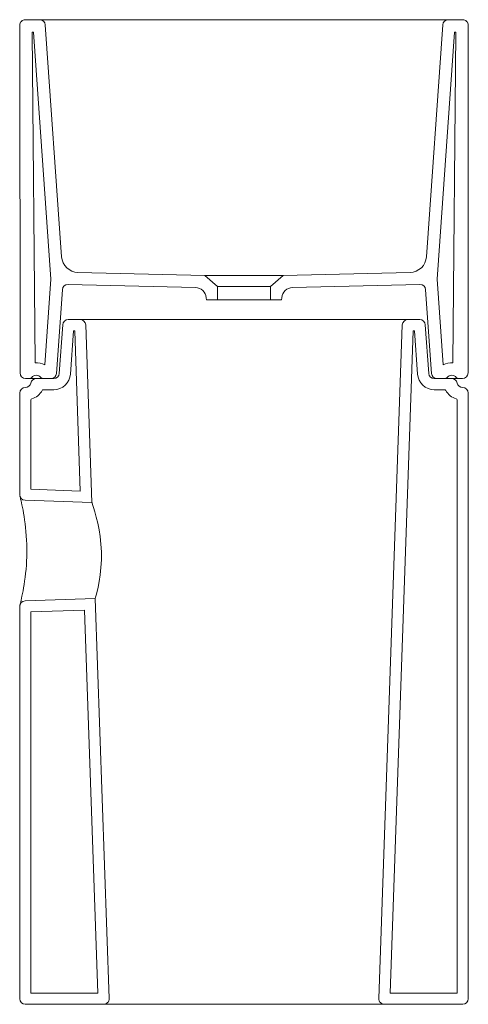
# Model space of a CAD drawing. Header units: millimetres. Extents: x 3795.561 to 3795.961, y 1682.766 to 1683.644.
import ezdxf

# ---------------------------------------------------------------- set-up
doc = ezdxf.new("R2010")
doc.units = ezdxf.units.MM
doc.layers.add('SANINDUSA', color=3, linetype='Continuous')

msp = doc.modelspace()

# ---------------------------------------------------------------- linework, layer by layer
at = {"layer": 'SANINDUSA', "linetype": 'Continuous', "lineweight": 15}
for p, q in [((3795.56613, 1683.64422), (3795.57896, 1683.64422)), ((3795.57896, 1683.64422), (3795.94328, 1683.64422)), ((3795.94328, 1683.64422), (3795.95612, 1683.64422)), ((3795.5614, 1683.32922), (3795.56113, 1683.63922)), ((3795.58395, 1683.63957), (3795.5984, 1683.43285)), ((3795.92384, 1683.43285), (3795.9383, 1683.63957)), ((3795.96112, 1683.63922), (3795.96085, 1683.32922)), ((3795.57222, 1683.63322), (3795.57336, 1683.63322)), ((3795.57479, 1683.33818), (3795.57222, 1683.63322)), ((3795.57336, 1683.63322), (3795.58878, 1683.41272)), ((3795.93346, 1683.41272), (3795.94888, 1683.63322)), ((3795.95002, 1683.63322), (3795.94745, 1683.33818)), ((3795.94888, 1683.63322), (3795.95002, 1683.63322)), ((3795.61301, 1683.4189), (3795.72612, 1683.41622)), ((3795.72612, 1683.41622), (3795.73762, 1683.40622)), ((3795.79612, 1683.41622), (3795.72612, 1683.41622)), ((3795.78462, 1683.40622), (3795.79612, 1683.41622)), ((3795.79612, 1683.41622), (3795.90923, 1683.4189)), ((3795.58878, 1683.41272), (3795.58344, 1683.33634)), ((3795.71774, 1683.40542), (3795.60427, 1683.4081)), ((3795.91797, 1683.4081), (3795.8045, 1683.40542)), ((3795.9388, 1683.33634), (3795.93346, 1683.41272)), ((3795.59916, 1683.40345), (3795.59395, 1683.32887)), ((3795.73762, 1683.40622), (3795.73762, 1683.39452)), ((3795.78462, 1683.40622), (3795.73762, 1683.40622)), ((3795.78462, 1683.39452), (3795.78462, 1683.40622)), ((3795.9283, 1683.32887), (3795.92308, 1683.40345)), ((3795.72762, 1683.39452), (3795.72747, 1683.39629)), ((3795.73762, 1683.39452), (3795.72762, 1683.39452)), ((3795.78462, 1683.39452), (3795.73762, 1683.39452)), ((3795.79462, 1683.39452), (3795.78462, 1683.39452)), ((3795.79478, 1683.39629), (3795.79462, 1683.39452)), ((3795.59645, 1683.32887), (3795.59947, 1683.37216)), ((3795.60446, 1683.37681), (3795.61497, 1683.37681)), ((3795.61497, 1683.37681), (3795.90727, 1683.37681)), ((3795.61997, 1683.37199), (3795.6255, 1683.21357)), ((3795.8813, 1682.7714), (3795.90228, 1683.37199)), ((3795.90727, 1683.37681), (3795.91778, 1683.37681)), ((3795.92277, 1683.37216), (3795.9258, 1683.32887)), ((3795.60642, 1683.32818), (3795.60912, 1683.36681)), ((3795.60912, 1683.36681), (3795.61014, 1683.36681)), ((3795.61014, 1683.36681), (3795.61513, 1683.22393)), ((3795.89148, 1682.77622), (3795.9121, 1683.36681)), ((3795.9121, 1683.36681), (3795.91312, 1683.36681)), ((3795.91312, 1683.36681), (3795.91582, 1683.32818)), ((3795.57017, 1683.32422), (3795.5664, 1683.32422)), ((3795.57592, 1683.32422), (3795.57017, 1683.32422)), ((3795.57592, 1683.32422), (3795.59146, 1683.32422)), ((3795.93078, 1683.32422), (3795.94632, 1683.32422)), ((3795.95208, 1683.32422), (3795.94632, 1683.32422)), ((3795.95585, 1683.32422), (3795.95208, 1683.32422)), ((3795.56112, 1683.22064), (3795.56112, 1683.31122)), ((3795.58212, 1683.31422), (3795.59146, 1683.31422)), ((3795.93078, 1683.31422), (3795.94012, 1683.31422)), ((3795.96112, 1683.31122), (3795.96112, 1682.77122)), ((3795.57112, 1683.22547), (3795.57112, 1683.30522)), ((3795.95112, 1683.30522), (3795.95112, 1682.77622)), ((3795.57112, 1683.22547), (3795.61513, 1683.22393)), ((3795.56595, 1683.21565), (3795.6255, 1683.21357)), ((3795.62848, 1683.12817), (3795.56595, 1683.12598)), ((3795.62848, 1683.12817), (3795.64094, 1682.7714)), ((3795.56112, 1682.77122), (3795.56112, 1683.12099)), ((3795.61884, 1683.11783), (3795.57112, 1683.11616)), ((3795.61884, 1683.11783), (3795.63077, 1682.77622)), ((3795.57112, 1682.77622), (3795.57112, 1683.11616)), ((3795.63077, 1682.77622), (3795.57112, 1682.77622)), ((3795.95112, 1682.77622), (3795.89148, 1682.77622)), ((3795.63594, 1682.76622), (3795.56612, 1682.76622)), ((3795.8863, 1682.76622), (3795.63594, 1682.76622)), ((3795.95612, 1682.76622), (3795.8863, 1682.76622))]:
    msp.add_line(p, q, dxfattribs=at)
at = {"layer": 'SANINDUSA', "linetype": 'Continuous', "lineweight": 15, "flags": 128}
for points in [[(3795.56131, 1683.21927), (3795.56132, 1683.21925), (3795.56137, 1683.21906), (3795.5615, 1683.21856), (3795.56171, 1683.21775), (3795.56198, 1683.21664), (3795.56232, 1683.21522), (3795.5627, 1683.21352), (3795.56313, 1683.21154), (3795.56359, 1683.2093), (3795.56407, 1683.20682), (3795.56457, 1683.20413), (3795.56506, 1683.20117), (3795.56552, 1683.19809), (3795.56596, 1683.1948), (3795.56637, 1683.19133), (3795.56673, 1683.18772), (3795.56704, 1683.18401), (3795.56728, 1683.18024), (3795.56744, 1683.17644), (3795.56753, 1683.17264), (3795.56752, 1683.16889), (3795.56744, 1683.16518), (3795.56728, 1683.16147), (3795.56705, 1683.15776), (3795.56675, 1683.1541), (3795.56639, 1683.1505), (3795.56599, 1683.14702), (3795.56554, 1683.14369), (3795.56508, 1683.14055), (3795.56459, 1683.13764), (3795.5641, 1683.13496), (3795.56362, 1683.13246), (3795.56316, 1683.13024), (3795.56273, 1683.12825), (3795.56234, 1683.12652), (3795.562, 1683.12507), (3795.56172, 1683.12392), (3795.5615, 1683.12307), (3795.56136, 1683.12254), (3795.5613, 1683.12231), (3795.56129, 1683.12228), (3795.56128, 1683.12224), (3795.56127, 1683.1222), (3795.56125, 1683.12213), (3795.56122, 1683.12199), (3795.56112, 1683.12114), (3795.56113, 1683.12099), (3795.56113, 1683.12099)], [(3795.62848, 1683.12817), (3795.6285, 1683.12822), (3795.62876, 1683.12918), (3795.6293, 1683.13116), (3795.63007, 1683.13423), (3795.63099, 1683.13826), (3795.63196, 1683.14328), (3795.63285, 1683.14909), (3795.63355, 1683.15573), (3795.63392, 1683.16253), (3795.63392, 1683.16979), (3795.63355, 1683.17659), (3795.63282, 1683.1834), (3795.63188, 1683.18946), (3795.63073, 1683.1952), (3795.62941, 1683.2007), (3795.62808, 1683.2055), (3795.62695, 1683.2092), (3795.62607, 1683.21189), (3795.6256, 1683.21328), (3795.6255, 1683.21357)]]:
    msp.add_lwpolyline(points, dxfattribs=at)
at = {"layer": 'SANINDUSA', "linetype": 'Continuous', "lineweight": 15}
for centre, radius, start, end in [((3795.56613, 1683.63922), 0.005, 90, 180.05), ((3795.57896, 1683.63922), 0.005, 4, 90), ((3795.94328, 1683.63922), 0.005, 90, 176), ((3795.95612, 1683.63922), 0.005, 359.95, 90), ((3795.61337, 1683.43389), 0.015, 184, 268.64428), ((3795.90888, 1683.43389), 0.015, 271.35572, 356), ((3795.60415, 1683.4031), 0.005, 88.64428, 176), ((3795.91809, 1683.4031), 0.005, 4, 91.35572), ((3795.7175, 1683.39542), 0.01, 5, 88.64428), ((3795.80474, 1683.39542), 0.01, 91.35572, 175), ((3795.60446, 1683.37181), 0.005, 90, 176), ((3795.61497, 1683.37181), 0.005, 2, 90), ((3795.90727, 1683.37181), 0.005, 90, 178), ((3795.91778, 1683.37181), 0.005, 4, 90), ((3795.57591, 1683.32222), 0.016, 61.92322, 94.00966), ((3795.94633, 1683.32222), 0.016, 85.99034, 118.07678), ((3795.5664, 1683.32922), 0.005, 180.05, 270), ((3795.58896, 1683.32922), 0.005, 270, 356), ((3795.59146, 1683.32922), 0.005, 270, 356), ((3795.59146, 1683.32922), 0.015, 270, 356), ((3795.93078, 1683.32922), 0.015, 184, 270), ((3795.93078, 1683.32922), 0.005, 184, 270), ((3795.93328, 1683.32922), 0.005, 184, 270), ((3795.95585, 1683.32922), 0.005, 270, 359.95), ((3795.56612, 1683.32122), 0.005, 270, 348.46304), ((3795.57017, 1683.32622), 0.002, 270, 325.1501), ((3795.57592, 1683.31922), 0.005, 90, 168.46304), ((3795.57591, 1683.32222), 0.005, 34.8499, 145.1501), ((3795.58166, 1683.32622), 0.002, 214.8499, 270), ((3795.94059, 1683.32622), 0.002, 270, 325.1501), ((3795.94633, 1683.32222), 0.005, 34.8499, 145.1501), ((3795.94632, 1683.31922), 0.005, 11.53696, 90), ((3795.95208, 1683.32622), 0.002, 214.8499, 270), ((3795.95612, 1683.32122), 0.005, 191.53696, 270), ((3795.56612, 1683.31122), 0.005, 90, 180), ((3795.56796, 1683.32067), 0.015, 285.06942, 332.25019), ((3795.58212, 1683.31322), 0.001, 90, 152.25019), ((3795.94012, 1683.31322), 0.001, 27.74981, 90), ((3795.95428, 1683.32067), 0.015, 207.74981, 254.93058), ((3795.95612, 1683.31122), 0.005, 0, 90), ((3795.57212, 1683.30522), 0.001, 105.06942, 180), ((3795.95012, 1683.30522), 0.001, 0, 74.93058), ((3795.56612, 1683.22064), 0.005, 180, 268), ((3795.56612, 1683.12099), 0.005, 92, 180), ((3795.56612, 1682.77122), 0.005, 180, 270), ((3795.63594, 1682.77122), 0.005, 270, 2), ((3795.8863, 1682.77122), 0.005, 178, 270), ((3795.95612, 1682.77122), 0.005, 270, 0)]:
    msp.add_arc(centre, radius, start, end, dxfattribs=at)

doc.saveas('drawing.dxf')
